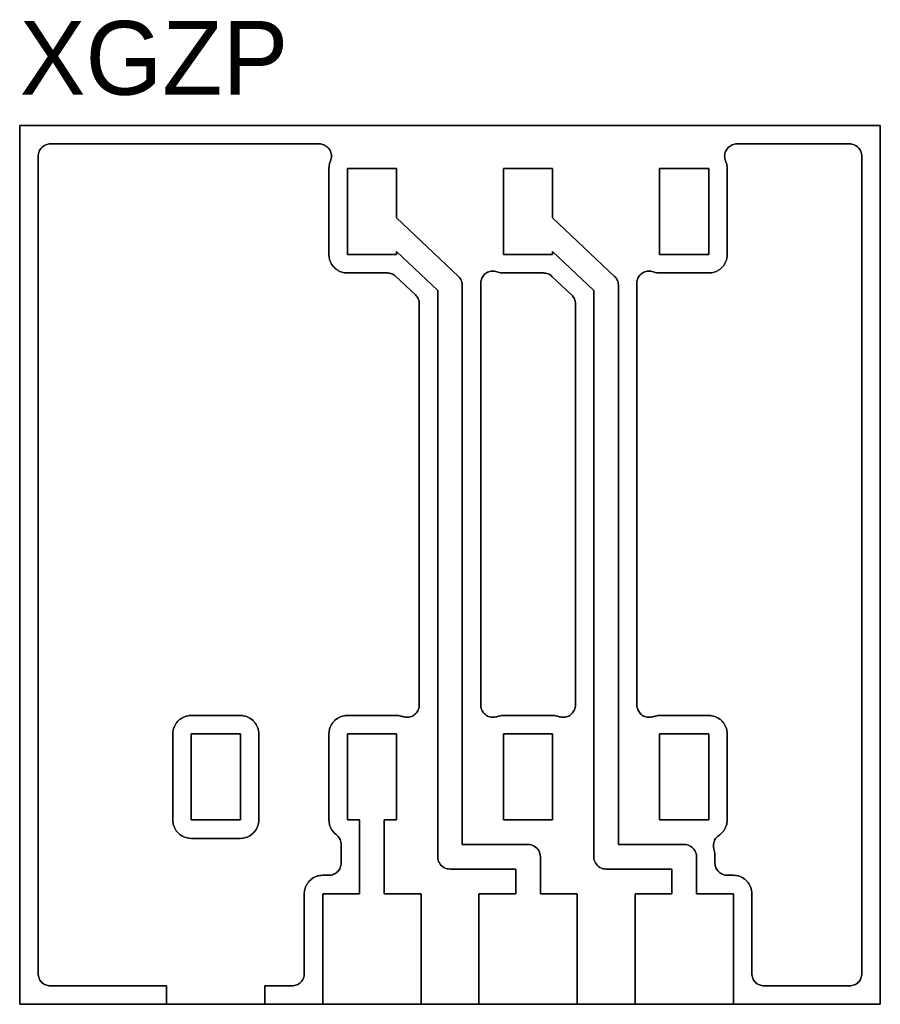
# Model space of a CAD drawing. Header units: millimetres. Extents: x 0 to 14, y 0 to 16.
import ezdxf

# ---------------------------------------------------------------- set-up
doc = ezdxf.new("R2010")
doc.units = ezdxf.units.MM
for name, color, linetype in [('COPPER_KEEP_ref', 8, 'Continuous'), ('COPPER_REMOVE', 3, 'Continuous'), ('LABELS_ref', 5, 'Continuous'), ('OUTLINE', 7, 'Continuous')]:
    doc.layers.add(name, color=color, linetype=linetype)

msp = doc.modelspace()

# ---------------------------------------------------------------- linework, layer by layer
at = {"layer": 'COPPER_KEEP_ref'}
for points in [[(0.461, 0.304), (0.442, 0.309), (0.423, 0.315), (0.406, 0.324), (0.389, 0.334), (0.373, 0.345), (0.359, 0.359), (0.345, 0.373), (0.334, 0.389), (0.324, 0.406), (0.315, 0.423), (0.309, 0.442), (0.304, 0.461), (0.301, 0.48), (0.3, 0.5), (0.3, 13.8), (0.301, 13.82), (0.304, 13.839), (0.309, 13.858), (0.315, 13.877), (0.324, 13.894), (0.334, 13.911), (0.345, 13.927), (0.359, 13.941), (0.373, 13.955), (0.389, 13.966), (0.406, 13.976), (0.423, 13.985), (0.442, 13.991), (0.461, 13.996), (0.48, 13.999), (0.5, 14), (4.872, 14), (4.892, 13.999), (4.911, 13.996), (4.93, 13.991), (4.949, 13.985), (4.966, 13.976), (4.983, 13.966), (4.999, 13.955), (5.014, 13.941), (5.027, 13.927), (5.038, 13.911), (5.048, 13.894), (5.057, 13.877), (5.063, 13.858), (5.068, 13.839), (5.071, 13.82), (5.072, 13.8), (5.071, 13.78), (5.068, 13.761), (5.063, 13.742), (5.057, 13.723), (5.051, 13.709), (5.042, 13.684), (5.039, 13.671), (5.034, 13.646), (5.032, 13.633), (5.03, 13.603), (5.03, 13.597), (5.03, 12.203), (5.03, 12.197), (5.032, 12.167), (5.034, 12.154), (5.039, 12.129), (5.042, 12.116), (5.051, 12.091), (5.056, 12.079), (5.067, 12.056), (5.074, 12.045), (5.088, 12.023), (5.096, 12.012), (5.114, 11.993), (5.123, 11.984), (5.142, 11.966), (5.153, 11.958), (5.175, 11.944), (5.186, 11.937), (5.209, 11.926), (5.221, 11.921), (5.246, 11.912), (5.259, 11.909), (5.284, 11.904), (5.297, 11.902), (5.327, 11.9), (5.333, 11.9), (5.981, 11.9), (6, 11.899), (6.018, 11.896), (6.037, 11.892), (6.055, 11.886), (6.072, 11.878), (6.088, 11.869), (6.104, 11.858), (6.118, 11.845), (6.437, 11.544), (6.451, 11.529), (6.464, 11.513), (6.475, 11.496), (6.484, 11.478), (6.491, 11.458), (6.496, 11.439), (6.499, 11.419), (6.5, 11.398), (6.5, 4.87), (6.499, 4.85), (6.496, 4.83), (6.491, 4.811), (6.484, 4.792), (6.476, 4.774), (6.465, 4.757), (6.453, 4.741), (6.439, 4.726), (6.424, 4.713), (6.408, 4.701), (6.391, 4.691), (6.373, 4.683), (6.354, 4.677), (6.334, 4.673), (6.314, 4.67), (6.294, 4.67), (6.275, 4.671), (6.255, 4.675), (6.236, 4.68), (6.214, 4.688), (6.201, 4.691), (6.176, 4.696), (6.163, 4.698), (6.133, 4.7), (6.127, 4.7), (5.333, 4.7), (5.327, 4.7), (5.297, 4.698), (5.284, 4.696), (5.259, 4.691), (5.246, 4.688), (5.221, 4.679), (5.209, 4.674), (5.186, 4.663), (5.175, 4.656), (5.153, 4.642), (5.142, 4.634), (5.123, 4.616), (5.114, 4.607), (5.096, 4.588), (5.088, 4.577), (5.074, 4.555), (5.067, 4.544), (5.056, 4.521), (5.051, 4.509), (5.042, 4.484), (5.039, 4.471), (5.034, 4.446), (5.032, 4.433), (5.03, 4.403), (5.03, 4.397), (5.03, 3.003), (5.03, 2.997), (5.032, 2.967), (5.034, 2.954), (5.039, 2.929), (5.042, 2.916), (5.051, 2.891), (5.056, 2.879), (5.067, 2.856), (5.074, 2.845), (5.088, 2.823), (5.096, 2.812), (5.114, 2.793), (5.123, 2.784), (5.142, 2.766), (5.152, 2.759), (5.167, 2.746), (5.181, 2.731), (5.194, 2.715), (5.205, 2.698), (5.214, 2.68), (5.221, 2.661), (5.226, 2.641), (5.229, 2.621), (5.23, 2.601), (5.23, 2.3), (5.229, 2.28), (5.226, 2.261), (5.221, 2.242), (5.215, 2.223), (5.206, 2.206), (5.196, 2.189), (5.185, 2.173), (5.171, 2.159), (5.157, 2.145), (5.141, 2.134), (5.124, 2.124), (5.107, 2.115), (5.088, 2.109), (5.069, 2.104), (5.05, 2.101), (5.03, 2.1), (4.933, 2.1), (4.927, 2.1), (4.897, 2.098), (4.884, 2.096), (4.859, 2.091), (4.846, 2.088), (4.821, 2.079), (4.809, 2.074), (4.786, 2.063), (4.775, 2.056), (4.753, 2.042), (4.742, 2.034), (4.723, 2.016), (4.714, 2.007), (4.696, 1.988), (4.688, 1.977), (4.674, 1.955), (4.667, 1.944), (4.656, 1.921), (4.651, 1.909), (4.642, 1.884), (4.639, 1.871), (4.634, 1.846), (4.632, 1.833), (4.63, 1.803), (4.63, 1.797), (4.63, 0.5), (4.629, 0.48), (4.626, 0.461), (4.621, 0.442), (4.615, 0.423), (4.606, 0.406), (4.596, 0.389), (4.585, 0.373), (4.571, 0.359), (4.557, 0.345), (4.541, 0.334), (4.524, 0.324), (4.507, 0.315), (4.488, 0.309), (4.469, 0.304), (4.45, 0.301), (4.43, 0.3), (3.99, 0.3), (3.99, 0), (2.39, 0), (2.39, 0.3), (0.5, 0.3), (0.48, 0.301), (0.461, 0.304)], [(10.09, 11.864), (10.103, 11.878), (10.118, 11.89), (10.135, 11.901), (10.152, 11.911), (10.17, 11.918), (10.188, 11.924), (10.207, 11.928), (10.227, 11.93), (10.246, 11.931), (10.265, 11.929), (10.285, 11.925), (10.303, 11.92), (10.326, 11.912), (10.339, 11.909), (10.364, 11.904), (10.377, 11.902), (10.407, 11.9), (10.413, 11.9), (11.207, 11.9), (11.213, 11.9), (11.243, 11.902), (11.256, 11.904), (11.281, 11.909), (11.294, 11.912), (11.319, 11.921), (11.331, 11.926), (11.354, 11.937), (11.365, 11.944), (11.387, 11.958), (11.398, 11.966), (11.417, 11.984), (11.426, 11.993), (11.444, 12.012), (11.452, 12.023), (11.466, 12.045), (11.473, 12.056), (11.484, 12.079), (11.489, 12.091), (11.498, 12.116), (11.501, 12.129), (11.506, 12.154), (11.508, 12.167), (11.51, 12.197), (11.51, 12.203), (11.51, 13.597), (11.51, 13.603), (11.508, 13.633), (11.506, 13.646), (11.501, 13.671), (11.498, 13.684), (11.489, 13.709), (11.483, 13.723), (11.477, 13.742), (11.472, 13.761), (11.469, 13.78), (11.468, 13.8), (11.469, 13.82), (11.472, 13.839), (11.477, 13.858), (11.483, 13.877), (11.492, 13.894), (11.502, 13.911), (11.513, 13.927), (11.526, 13.941), (11.541, 13.955), (11.557, 13.966), (11.574, 13.976), (11.591, 13.985), (11.61, 13.991), (11.629, 13.996), (11.648, 13.999), (11.668, 14), (13.5, 14), (13.52, 13.999), (13.539, 13.996), (13.558, 13.991), (13.577, 13.985), (13.594, 13.976), (13.611, 13.966), (13.627, 13.955), (13.641, 13.941), (13.655, 13.927), (13.666, 13.911), (13.676, 13.894), (13.685, 13.877), (13.691, 13.858), (13.696, 13.839), (13.699, 13.82), (13.7, 13.8), (13.7, 0.5), (13.699, 0.48), (13.696, 0.461), (13.691, 0.442), (13.685, 0.423), (13.676, 0.406), (13.666, 0.389), (13.655, 0.373), (13.641, 0.359), (13.627, 0.345), (13.611, 0.334), (13.594, 0.324), (13.577, 0.315), (13.558, 0.309), (13.539, 0.304), (13.52, 0.301), (13.5, 0.3), (12.11, 0.3), (12.09, 0.301), (12.071, 0.304), (12.052, 0.309), (12.033, 0.315), (12.016, 0.324), (11.999, 0.334), (11.983, 0.345), (11.969, 0.359), (11.955, 0.373), (11.944, 0.389), (11.934, 0.406), (11.925, 0.423), (11.919, 0.442), (11.914, 0.461), (11.911, 0.48), (11.91, 0.5), (11.91, 1.797), (11.91, 1.803), (11.908, 1.833), (11.906, 1.846), (11.901, 1.871), (11.898, 1.884), (11.889, 1.909), (11.884, 1.921), (11.873, 1.944), (11.866, 1.955), (11.852, 1.977), (11.844, 1.988), (11.826, 2.007), (11.817, 2.016), (11.798, 2.034), (11.787, 2.042), (11.765, 2.056), (11.754, 2.063), (11.731, 2.074), (11.719, 2.079), (11.694, 2.088), (11.681, 2.091), (11.656, 2.096), (11.643, 2.098), (11.613, 2.1), (11.607, 2.1), (11.51, 2.1), (11.49, 2.101), (11.471, 2.104), (11.452, 2.109), (11.433, 2.115), (11.416, 2.124), (11.399, 2.134), (11.383, 2.145), (11.369, 2.159), (11.355, 2.173), (11.344, 2.189), (11.334, 2.206), (11.325, 2.223), (11.319, 2.242), (11.314, 2.261), (11.311, 2.28), (11.31, 2.3), (11.31, 2.398), (11.31, 2.402), (11.309, 2.418), (11.309, 2.421), (11.308, 2.442), (11.307, 2.449), (11.303, 2.481), (11.302, 2.488), (11.298, 2.507), (11.297, 2.513), (11.292, 2.531), (11.288, 2.55), (11.285, 2.569), (11.285, 2.588), (11.286, 2.607), (11.29, 2.626), (11.295, 2.645), (11.301, 2.662), (11.31, 2.68), (11.32, 2.696), (11.331, 2.711), (11.344, 2.725), (11.358, 2.738), (11.374, 2.749), (11.387, 2.758), (11.398, 2.766), (11.417, 2.784), (11.426, 2.793), (11.444, 2.812), (11.452, 2.823), (11.466, 2.845), (11.473, 2.856), (11.484, 2.879), (11.489, 2.891), (11.498, 2.916), (11.501, 2.929), (11.506, 2.954), (11.508, 2.967), (11.51, 2.997), (11.51, 3.003), (11.51, 4.397), (11.51, 4.403), (11.508, 4.433), (11.506, 4.446), (11.501, 4.471), (11.498, 4.484), (11.489, 4.509), (11.484, 4.521), (11.473, 4.544), (11.466, 4.555), (11.452, 4.577), (11.444, 4.588), (11.426, 4.607), (11.417, 4.616), (11.398, 4.634), (11.387, 4.642), (11.365, 4.656), (11.354, 4.663), (11.331, 4.674), (11.319, 4.679), (11.294, 4.688), (11.281, 4.691), (11.256, 4.696), (11.243, 4.698), (11.213, 4.7), (11.207, 4.7), (10.413, 4.7), (10.407, 4.7), (10.377, 4.698), (10.364, 4.696), (10.339, 4.691), (10.326, 4.688), (10.304, 4.68), (10.285, 4.675), (10.265, 4.671), (10.246, 4.67), (10.226, 4.67), (10.206, 4.673), (10.186, 4.677), (10.167, 4.683), (10.149, 4.691), (10.132, 4.701), (10.116, 4.713), (10.101, 4.726), (10.087, 4.741), (10.075, 4.757), (10.064, 4.774), (10.056, 4.792), (10.049, 4.811), (10.044, 4.83), (10.041, 4.85), (10.04, 4.87), (10.04, 11.698), (10.04, 11.702), (10.039, 11.719), (10.039, 11.721), (10.039, 11.74), (10.041, 11.759), (10.045, 11.779), (10.05, 11.797), (10.058, 11.815), (10.067, 11.832), (10.078, 11.849), (10.09, 11.864)], [(8.07, 1.8), (8.07, 2.2), (7, 2.2), (6.974, 2.202), (6.948, 2.207), (6.923, 2.215), (6.9, 2.227), (6.878, 2.241), (6.859, 2.259), (6.841, 2.278), (6.827, 2.3), (6.815, 2.323), (6.807, 2.348), (6.802, 2.374), (6.8, 2.4), (6.8, 11.614), (6.13, 12.247), (6.13, 12.2), (5.33, 12.2), (5.33, 13.6), (6.13, 13.6), (6.13, 12.797), (7.137, 11.845), (7.156, 11.825), (7.171, 11.803), (7.184, 11.779), (7.193, 11.754), (7.198, 11.727), (7.2, 11.7), (7.2, 2.6), (8.27, 2.6), (8.296, 2.598), (8.322, 2.593), (8.347, 2.585), (8.37, 2.573), (8.392, 2.559), (8.411, 2.541), (8.429, 2.522), (8.443, 2.5), (8.455, 2.477), (8.463, 2.452), (8.468, 2.426), (8.47, 2.4), (8.47, 1.8), (9.07, 1.8), (9.07, 0), (7.47, 0), (7.47, 1.8), (8.07, 1.8)], [(10.01, 1.8), (10.61, 1.8), (10.61, 2.2), (9.54, 2.2), (9.514, 2.202), (9.488, 2.207), (9.463, 2.215), (9.44, 2.227), (9.418, 2.241), (9.399, 2.259), (9.381, 2.278), (9.367, 2.3), (9.355, 2.323), (9.347, 2.348), (9.342, 2.374), (9.34, 2.4), (9.34, 11.614), (8.67, 12.247), (8.67, 12.2), (7.87, 12.2), (7.87, 13.6), (8.67, 13.6), (8.67, 12.797), (9.677, 11.845), (9.696, 11.825), (9.711, 11.803), (9.724, 11.779), (9.733, 11.754), (9.738, 11.727), (9.74, 11.7), (9.74, 2.6), (10.81, 2.6), (10.836, 2.598), (10.862, 2.593), (10.887, 2.585), (10.91, 2.573), (10.932, 2.559), (10.951, 2.541), (10.969, 2.522), (10.983, 2.5), (10.995, 2.477), (11.003, 2.452), (11.008, 2.426), (11.01, 2.4), (11.01, 1.8), (11.61, 1.8), (11.61, 0), (10.01, 0), (10.01, 1.8)], [(11.21, 12.2), (10.41, 12.2), (10.41, 13.6), (11.21, 13.6), (11.21, 12.2)], [(7.55, 11.864), (7.563, 11.878), (7.578, 11.89), (7.595, 11.901), (7.612, 11.911), (7.63, 11.918), (7.648, 11.924), (7.667, 11.928), (7.687, 11.93), (7.706, 11.931), (7.725, 11.929), (7.745, 11.925), (7.763, 11.92), (7.786, 11.912), (7.799, 11.909), (7.824, 11.904), (7.837, 11.902), (7.867, 11.9), (7.873, 11.9), (8.521, 11.9), (8.54, 11.899), (8.558, 11.896), (8.577, 11.892), (8.595, 11.886), (8.612, 11.878), (8.628, 11.869), (8.644, 11.858), (8.658, 11.845), (8.977, 11.544), (8.991, 11.529), (9.004, 11.513), (9.015, 11.496), (9.024, 11.478), (9.031, 11.458), (9.036, 11.439), (9.039, 11.419), (9.04, 11.398), (9.04, 4.87), (9.039, 4.85), (9.036, 4.83), (9.031, 4.811), (9.024, 4.792), (9.016, 4.774), (9.005, 4.757), (8.993, 4.741), (8.979, 4.726), (8.964, 4.713), (8.948, 4.701), (8.931, 4.691), (8.913, 4.683), (8.894, 4.677), (8.874, 4.673), (8.854, 4.67), (8.834, 4.67), (8.815, 4.671), (8.795, 4.675), (8.776, 4.68), (8.754, 4.688), (8.741, 4.691), (8.716, 4.696), (8.703, 4.698), (8.673, 4.7), (8.667, 4.7), (7.873, 4.7), (7.867, 4.7), (7.837, 4.698), (7.824, 4.696), (7.799, 4.691), (7.786, 4.688), (7.764, 4.68), (7.745, 4.675), (7.725, 4.671), (7.706, 4.67), (7.686, 4.67), (7.666, 4.673), (7.646, 4.677), (7.627, 4.683), (7.609, 4.691), (7.592, 4.701), (7.576, 4.713), (7.561, 4.726), (7.547, 4.741), (7.535, 4.757), (7.524, 4.774), (7.516, 4.792), (7.509, 4.811), (7.504, 4.83), (7.501, 4.85), (7.5, 4.87), (7.5, 11.698), (7.5, 11.702), (7.499, 11.719), (7.499, 11.721), (7.499, 11.74), (7.501, 11.759), (7.505, 11.779), (7.51, 11.797), (7.518, 11.815), (7.527, 11.832), (7.538, 11.849), (7.55, 11.864)], [(2.669, 4.674), (2.646, 4.663), (2.635, 4.656), (2.613, 4.642), (2.602, 4.634), (2.583, 4.616), (2.574, 4.607), (2.556, 4.588), (2.548, 4.577), (2.534, 4.555), (2.527, 4.544), (2.516, 4.521), (2.511, 4.509), (2.502, 4.484), (2.499, 4.471), (2.494, 4.446), (2.492, 4.433), (2.49, 4.403), (2.49, 4.397), (2.49, 3.003), (2.49, 2.997), (2.492, 2.967), (2.494, 2.954), (2.499, 2.929), (2.502, 2.916), (2.511, 2.891), (2.516, 2.879), (2.527, 2.856), (2.534, 2.845), (2.548, 2.823), (2.556, 2.812), (2.574, 2.793), (2.583, 2.784), (2.602, 2.766), (2.613, 2.758), (2.635, 2.744), (2.646, 2.737), (2.669, 2.726), (2.681, 2.721), (2.706, 2.712), (2.719, 2.709), (2.744, 2.704), (2.757, 2.702), (2.787, 2.7), (2.793, 2.7), (3.587, 2.7), (3.593, 2.7), (3.623, 2.702), (3.636, 2.704), (3.661, 2.709), (3.674, 2.712), (3.699, 2.721), (3.711, 2.726), (3.734, 2.737), (3.745, 2.744), (3.767, 2.758), (3.778, 2.766), (3.797, 2.784), (3.806, 2.793), (3.824, 2.812), (3.832, 2.823), (3.846, 2.845), (3.853, 2.856), (3.864, 2.879), (3.869, 2.891), (3.878, 2.916), (3.881, 2.929), (3.886, 2.954), (3.888, 2.967), (3.89, 2.997), (3.89, 3.003), (3.89, 4.397), (3.89, 4.403), (3.888, 4.433), (3.886, 4.446), (3.881, 4.471), (3.878, 4.484), (3.869, 4.509), (3.864, 4.521), (3.853, 4.544), (3.846, 4.555), (3.832, 4.577), (3.824, 4.588), (3.806, 4.607), (3.797, 4.616), (3.778, 4.634), (3.767, 4.642), (3.745, 4.656), (3.734, 4.663), (3.711, 4.674), (3.699, 4.679), (3.674, 4.688), (3.661, 4.691), (3.636, 4.696), (3.623, 4.698), (3.593, 4.7), (3.587, 4.7), (2.793, 4.7), (2.787, 4.7), (2.757, 4.698), (2.744, 4.696), (2.719, 4.691), (2.706, 4.688), (2.681, 4.679), (2.669, 4.674)], [(3.59, 4.4), (3.59, 3), (2.79, 3), (2.79, 4.4), (3.59, 4.4)], [(4.93, 1.8), (5.53, 1.8), (5.53, 3), (5.33, 3), (5.33, 4.4), (6.13, 4.4), (6.13, 3), (5.93, 3), (5.93, 1.8), (6.53, 1.8), (6.53, 0), (4.93, 0), (4.93, 1.8)], [(8.67, 4.4), (8.67, 3), (7.87, 3), (7.87, 4.4), (8.67, 4.4)], [(11.21, 3), (10.41, 3), (10.41, 4.4), (11.21, 4.4), (11.21, 3)]]:
    msp.add_lwpolyline(points, close=True, dxfattribs=at)
at = {"layer": 'COPPER_REMOVE'}
for points in [[(0, 0), (0, 14.3), (14, 14.3), (14, 0), (11.61, 0), (11.61, 1.8), (11.01, 1.8), (11.01, 2.4), (11.008, 2.426), (11.003, 2.452), (10.995, 2.477), (10.983, 2.5), (10.969, 2.522), (10.951, 2.541), (10.932, 2.559), (10.91, 2.573), (10.887, 2.585), (10.862, 2.593), (10.836, 2.598), (10.81, 2.6), (9.74, 2.6), (9.74, 11.7), (9.738, 11.727), (9.733, 11.754), (9.724, 11.779), (9.711, 11.803), (9.696, 11.825), (9.677, 11.845), (8.67, 12.797), (8.67, 13.6), (7.87, 13.6), (7.87, 12.2), (8.67, 12.2), (8.67, 12.247), (9.34, 11.614), (9.34, 2.4), (9.342, 2.374), (9.347, 2.348), (9.355, 2.323), (9.367, 2.3), (9.381, 2.278), (9.399, 2.259), (9.418, 2.241), (9.44, 2.227), (9.463, 2.215), (9.488, 2.207), (9.514, 2.202), (9.54, 2.2), (10.61, 2.2), (10.61, 1.8), (10.01, 1.8), (10.01, 0), (9.07, 0), (9.07, 1.8), (8.47, 1.8), (8.47, 2.4), (8.468, 2.426), (8.463, 2.452), (8.455, 2.477), (8.443, 2.5), (8.429, 2.522), (8.411, 2.541), (8.392, 2.559), (8.37, 2.573), (8.347, 2.585), (8.322, 2.593), (8.296, 2.598), (8.27, 2.6), (7.2, 2.6), (7.2, 11.7), (7.198, 11.727), (7.193, 11.754), (7.184, 11.779), (7.171, 11.803), (7.156, 11.825), (7.137, 11.845), (6.13, 12.797), (6.13, 13.6), (5.33, 13.6), (5.33, 12.2), (6.13, 12.2), (6.13, 12.247), (6.8, 11.614), (6.8, 2.4), (6.802, 2.374), (6.807, 2.348), (6.815, 2.323), (6.827, 2.3), (6.841, 2.278), (6.859, 2.259), (6.878, 2.241), (6.9, 2.227), (6.923, 2.215), (6.948, 2.207), (6.974, 2.202), (7, 2.2), (8.07, 2.2), (8.07, 1.8), (7.47, 1.8), (7.47, 0), (6.53, 0), (6.53, 1.8), (5.93, 1.8), (5.93, 3), (6.13, 3), (6.13, 4.4), (5.33, 4.4), (5.33, 3), (5.53, 3), (5.53, 1.8), (4.93, 1.8), (4.93, 0), (3.99, 0), (3.99, 0.3), (4.43, 0.3), (4.45, 0.301), (4.469, 0.304), (4.488, 0.309), (4.507, 0.315), (4.524, 0.324), (4.541, 0.334), (4.557, 0.345), (4.571, 0.359), (4.585, 0.373), (4.596, 0.389), (4.606, 0.406), (4.615, 0.423), (4.621, 0.442), (4.626, 0.461), (4.629, 0.48), (4.63, 0.5), (4.63, 1.797), (4.63, 1.803), (4.632, 1.833), (4.634, 1.846), (4.639, 1.871), (4.642, 1.884), (4.651, 1.909), (4.656, 1.921), (4.667, 1.944), (4.674, 1.955), (4.688, 1.977), (4.696, 1.988), (4.714, 2.007), (4.723, 2.016), (4.742, 2.034), (4.753, 2.042), (4.775, 2.056), (4.786, 2.063), (4.809, 2.074), (4.821, 2.079), (4.846, 2.088), (4.859, 2.091), (4.884, 2.096), (4.897, 2.098), (4.927, 2.1), (4.933, 2.1), (5.03, 2.1), (5.05, 2.101), (5.069, 2.104), (5.088, 2.109), (5.107, 2.115), (5.124, 2.124), (5.141, 2.134), (5.157, 2.145), (5.171, 2.159), (5.185, 2.173), (5.196, 2.189), (5.206, 2.206), (5.215, 2.223), (5.221, 2.242), (5.226, 2.261), (5.229, 2.28), (5.23, 2.3), (5.23, 2.601), (5.229, 2.621), (5.226, 2.641), (5.221, 2.661), (5.214, 2.68), (5.205, 2.698), (5.194, 2.715), (5.181, 2.731), (5.167, 2.746), (5.152, 2.759), (5.142, 2.766), (5.123, 2.784), (5.114, 2.793), (5.096, 2.812), (5.088, 2.823), (5.074, 2.845), (5.067, 2.856), (5.056, 2.879), (5.051, 2.891), (5.042, 2.916), (5.039, 2.929), (5.034, 2.954), (5.032, 2.967), (5.03, 2.997), (5.03, 3.003), (5.03, 4.397), (5.03, 4.403), (5.032, 4.433), (5.034, 4.446), (5.039, 4.471), (5.042, 4.484), (5.051, 4.509), (5.056, 4.521), (5.067, 4.544), (5.074, 4.555), (5.088, 4.577), (5.096, 4.588), (5.114, 4.607), (5.123, 4.616), (5.142, 4.634), (5.153, 4.642), (5.175, 4.656), (5.186, 4.663), (5.209, 4.674), (5.221, 4.679), (5.246, 4.688), (5.259, 4.691), (5.284, 4.696), (5.297, 4.698), (5.327, 4.7), (5.333, 4.7), (6.127, 4.7), (6.133, 4.7), (6.163, 4.698), (6.176, 4.696), (6.201, 4.691), (6.214, 4.688), (6.236, 4.68), (6.255, 4.675), (6.275, 4.671), (6.294, 4.67), (6.314, 4.67), (6.334, 4.673), (6.354, 4.677), (6.373, 4.683), (6.391, 4.691), (6.408, 4.701), (6.424, 4.713), (6.439, 4.726), (6.453, 4.741), (6.465, 4.757), (6.476, 4.774), (6.484, 4.792), (6.491, 4.811), (6.496, 4.83), (6.499, 4.85), (6.5, 4.87), (6.5, 11.398), (6.499, 11.419), (6.496, 11.439), (6.491, 11.458), (6.484, 11.478), (6.475, 11.496), (6.464, 11.513), (6.451, 11.529), (6.437, 11.544), (6.118, 11.845), (6.104, 11.858), (6.088, 11.869), (6.072, 11.878), (6.055, 11.886), (6.037, 11.892), (6.018, 11.896), (6, 11.899), (5.981, 11.9), (5.333, 11.9), (5.327, 11.9), (5.297, 11.902), (5.284, 11.904), (5.259, 11.909), (5.246, 11.912), (5.221, 11.921), (5.209, 11.926), (5.186, 11.937), (5.175, 11.944), (5.153, 11.958), (5.142, 11.966), (5.123, 11.984), (5.114, 11.993), (5.096, 12.012), (5.088, 12.023), (5.074, 12.045), (5.067, 12.056), (5.056, 12.079), (5.051, 12.091), (5.042, 12.116), (5.039, 12.129), (5.034, 12.154), (5.032, 12.167), (5.03, 12.197), (5.03, 12.203), (5.03, 13.597), (5.03, 13.603), (5.032, 13.633), (5.034, 13.646), (5.039, 13.671), (5.042, 13.684), (5.051, 13.709), (5.057, 13.723), (5.063, 13.742), (5.068, 13.761), (5.071, 13.78), (5.072, 13.8), (5.071, 13.82), (5.068, 13.839), (5.063, 13.858), (5.057, 13.877), (5.048, 13.894), (5.038, 13.911), (5.027, 13.927), (5.014, 13.941), (4.999, 13.955), (4.983, 13.966), (4.966, 13.976), (4.949, 13.985), (4.93, 13.991), (4.911, 13.996), (4.892, 13.999), (4.872, 14), (0.5, 14), (0.48, 13.999), (0.461, 13.996), (0.442, 13.991), (0.423, 13.985), (0.406, 13.976), (0.389, 13.966), (0.373, 13.955), (0.359, 13.941), (0.345, 13.927), (0.334, 13.911), (0.324, 13.894), (0.315, 13.877), (0.309, 13.858), (0.304, 13.839), (0.301, 13.82), (0.3, 13.8), (0.3, 0.5), (0.301, 0.48), (0.304, 0.461), (0.309, 0.442), (0.315, 0.423), (0.324, 0.406), (0.334, 0.389), (0.345, 0.373), (0.359, 0.359), (0.373, 0.345), (0.389, 0.334), (0.406, 0.324), (0.423, 0.315), (0.442, 0.309), (0.461, 0.304), (0.48, 0.301), (0.5, 0.3), (2.39, 0.3), (2.39, 0), (0, 0)], [(10.078, 11.849), (10.067, 11.832), (10.058, 11.815), (10.05, 11.797), (10.045, 11.779), (10.041, 11.759), (10.039, 11.74), (10.039, 11.721), (10.039, 11.719), (10.04, 11.702), (10.04, 11.698), (10.04, 4.87), (10.041, 4.85), (10.044, 4.83), (10.049, 4.811), (10.056, 4.792), (10.064, 4.774), (10.075, 4.757), (10.087, 4.741), (10.101, 4.726), (10.116, 4.713), (10.132, 4.701), (10.149, 4.691), (10.167, 4.683), (10.186, 4.677), (10.206, 4.673), (10.226, 4.67), (10.246, 4.67), (10.265, 4.671), (10.285, 4.675), (10.304, 4.68), (10.326, 4.688), (10.339, 4.691), (10.364, 4.696), (10.377, 4.698), (10.407, 4.7), (10.413, 4.7), (11.207, 4.7), (11.213, 4.7), (11.243, 4.698), (11.256, 4.696), (11.281, 4.691), (11.294, 4.688), (11.319, 4.679), (11.331, 4.674), (11.354, 4.663), (11.365, 4.656), (11.387, 4.642), (11.398, 4.634), (11.417, 4.616), (11.426, 4.607), (11.444, 4.588), (11.452, 4.577), (11.466, 4.555), (11.473, 4.544), (11.484, 4.521), (11.489, 4.509), (11.498, 4.484), (11.501, 4.471), (11.506, 4.446), (11.508, 4.433), (11.51, 4.403), (11.51, 4.397), (11.51, 3.003), (11.51, 2.997), (11.508, 2.967), (11.506, 2.954), (11.501, 2.929), (11.498, 2.916), (11.489, 2.891), (11.484, 2.879), (11.473, 2.856), (11.466, 2.845), (11.452, 2.823), (11.444, 2.812), (11.426, 2.793), (11.417, 2.784), (11.398, 2.766), (11.387, 2.758), (11.374, 2.749), (11.358, 2.738), (11.344, 2.725), (11.331, 2.711), (11.32, 2.696), (11.31, 2.68), (11.301, 2.662), (11.295, 2.645), (11.29, 2.626), (11.286, 2.607), (11.285, 2.588), (11.285, 2.569), (11.288, 2.55), (11.292, 2.531), (11.297, 2.513), (11.298, 2.507), (11.302, 2.488), (11.303, 2.481), (11.307, 2.449), (11.308, 2.442), (11.309, 2.421), (11.309, 2.418), (11.31, 2.402), (11.31, 2.398), (11.31, 2.3), (11.311, 2.28), (11.314, 2.261), (11.319, 2.242), (11.325, 2.223), (11.334, 2.206), (11.344, 2.189), (11.355, 2.173), (11.369, 2.159), (11.383, 2.145), (11.399, 2.134), (11.416, 2.124), (11.433, 2.115), (11.452, 2.109), (11.471, 2.104), (11.49, 2.101), (11.51, 2.1), (11.607, 2.1), (11.613, 2.1), (11.643, 2.098), (11.656, 2.096), (11.681, 2.091), (11.694, 2.088), (11.719, 2.079), (11.731, 2.074), (11.754, 2.063), (11.765, 2.056), (11.787, 2.042), (11.798, 2.034), (11.817, 2.016), (11.826, 2.007), (11.844, 1.988), (11.852, 1.977), (11.866, 1.955), (11.873, 1.944), (11.884, 1.921), (11.889, 1.909), (11.898, 1.884), (11.901, 1.871), (11.906, 1.846), (11.908, 1.833), (11.91, 1.803), (11.91, 1.797), (11.91, 0.5), (11.911, 0.48), (11.914, 0.461), (11.919, 0.442), (11.925, 0.423), (11.934, 0.406), (11.944, 0.389), (11.955, 0.373), (11.969, 0.359), (11.983, 0.345), (11.999, 0.334), (12.016, 0.324), (12.033, 0.315), (12.052, 0.309), (12.071, 0.304), (12.09, 0.301), (12.11, 0.3), (13.5, 0.3), (13.52, 0.301), (13.539, 0.304), (13.558, 0.309), (13.577, 0.315), (13.594, 0.324), (13.611, 0.334), (13.627, 0.345), (13.641, 0.359), (13.655, 0.373), (13.666, 0.389), (13.676, 0.406), (13.685, 0.423), (13.691, 0.442), (13.696, 0.461), (13.699, 0.48), (13.7, 0.5), (13.7, 13.8), (13.699, 13.82), (13.696, 13.839), (13.691, 13.858), (13.685, 13.877), (13.676, 13.894), (13.666, 13.911), (13.655, 13.927), (13.641, 13.941), (13.627, 13.955), (13.611, 13.966), (13.594, 13.976), (13.577, 13.985), (13.558, 13.991), (13.539, 13.996), (13.52, 13.999), (13.5, 14), (11.668, 14), (11.648, 13.999), (11.629, 13.996), (11.61, 13.991), (11.591, 13.985), (11.574, 13.976), (11.557, 13.966), (11.541, 13.955), (11.526, 13.941), (11.513, 13.927), (11.502, 13.911), (11.492, 13.894), (11.483, 13.877), (11.477, 13.858), (11.472, 13.839), (11.469, 13.82), (11.468, 13.8), (11.469, 13.78), (11.472, 13.761), (11.477, 13.742), (11.483, 13.723), (11.489, 13.709), (11.498, 13.684), (11.501, 13.671), (11.506, 13.646), (11.508, 13.633), (11.51, 13.603), (11.51, 13.597), (11.51, 12.203), (11.51, 12.197), (11.508, 12.167), (11.506, 12.154), (11.501, 12.129), (11.498, 12.116), (11.489, 12.091), (11.484, 12.079), (11.473, 12.056), (11.466, 12.045), (11.452, 12.023), (11.444, 12.012), (11.426, 11.993), (11.417, 11.984), (11.398, 11.966), (11.387, 11.958), (11.365, 11.944), (11.354, 11.937), (11.331, 11.926), (11.319, 11.921), (11.294, 11.912), (11.281, 11.909), (11.256, 11.904), (11.243, 11.902), (11.213, 11.9), (11.207, 11.9), (10.413, 11.9), (10.407, 11.9), (10.377, 11.902), (10.364, 11.904), (10.339, 11.909), (10.326, 11.912), (10.303, 11.92), (10.285, 11.925), (10.265, 11.929), (10.246, 11.931), (10.227, 11.93), (10.207, 11.928), (10.188, 11.924), (10.17, 11.918), (10.152, 11.911), (10.135, 11.901), (10.118, 11.89), (10.103, 11.878), (10.09, 11.864), (10.078, 11.849)], [(11.21, 13.6), (10.41, 13.6), (10.41, 12.2), (11.21, 12.2), (11.21, 13.6)], [(7.538, 11.849), (7.527, 11.832), (7.518, 11.815), (7.51, 11.797), (7.505, 11.779), (7.501, 11.759), (7.499, 11.74), (7.499, 11.721), (7.499, 11.719), (7.5, 11.702), (7.5, 11.698), (7.5, 4.87), (7.501, 4.85), (7.504, 4.83), (7.509, 4.811), (7.516, 4.792), (7.524, 4.774), (7.535, 4.757), (7.547, 4.741), (7.561, 4.726), (7.576, 4.713), (7.592, 4.701), (7.609, 4.691), (7.627, 4.683), (7.646, 4.677), (7.666, 4.673), (7.686, 4.67), (7.706, 4.67), (7.725, 4.671), (7.745, 4.675), (7.764, 4.68), (7.786, 4.688), (7.799, 4.691), (7.824, 4.696), (7.837, 4.698), (7.867, 4.7), (7.873, 4.7), (8.667, 4.7), (8.673, 4.7), (8.703, 4.698), (8.716, 4.696), (8.741, 4.691), (8.754, 4.688), (8.776, 4.68), (8.795, 4.675), (8.815, 4.671), (8.834, 4.67), (8.854, 4.67), (8.874, 4.673), (8.894, 4.677), (8.913, 4.683), (8.931, 4.691), (8.948, 4.701), (8.964, 4.713), (8.979, 4.726), (8.993, 4.741), (9.005, 4.757), (9.016, 4.774), (9.024, 4.792), (9.031, 4.811), (9.036, 4.83), (9.039, 4.85), (9.04, 4.87), (9.04, 11.398), (9.039, 11.419), (9.036, 11.439), (9.031, 11.458), (9.024, 11.478), (9.015, 11.496), (9.004, 11.513), (8.991, 11.529), (8.977, 11.544), (8.658, 11.845), (8.644, 11.858), (8.628, 11.869), (8.612, 11.878), (8.595, 11.886), (8.577, 11.892), (8.558, 11.896), (8.54, 11.899), (8.521, 11.9), (7.873, 11.9), (7.867, 11.9), (7.837, 11.902), (7.824, 11.904), (7.799, 11.909), (7.786, 11.912), (7.763, 11.92), (7.745, 11.925), (7.725, 11.929), (7.706, 11.931), (7.687, 11.93), (7.667, 11.928), (7.648, 11.924), (7.63, 11.918), (7.612, 11.911), (7.595, 11.901), (7.578, 11.89), (7.563, 11.878), (7.55, 11.864), (7.538, 11.849)], [(2.681, 4.679), (2.706, 4.688), (2.719, 4.691), (2.744, 4.696), (2.757, 4.698), (2.787, 4.7), (2.793, 4.7), (3.587, 4.7), (3.593, 4.7), (3.623, 4.698), (3.636, 4.696), (3.661, 4.691), (3.674, 4.688), (3.699, 4.679), (3.711, 4.674), (3.734, 4.663), (3.745, 4.656), (3.767, 4.642), (3.778, 4.634), (3.797, 4.616), (3.806, 4.607), (3.824, 4.588), (3.832, 4.577), (3.846, 4.555), (3.853, 4.544), (3.864, 4.521), (3.869, 4.509), (3.878, 4.484), (3.881, 4.471), (3.886, 4.446), (3.888, 4.433), (3.89, 4.403), (3.89, 4.397), (3.89, 3.003), (3.89, 2.997), (3.888, 2.967), (3.886, 2.954), (3.881, 2.929), (3.878, 2.916), (3.869, 2.891), (3.864, 2.879), (3.853, 2.856), (3.846, 2.845), (3.832, 2.823), (3.824, 2.812), (3.806, 2.793), (3.797, 2.784), (3.778, 2.766), (3.767, 2.758), (3.745, 2.744), (3.734, 2.737), (3.711, 2.726), (3.699, 2.721), (3.674, 2.712), (3.661, 2.709), (3.636, 2.704), (3.623, 2.702), (3.593, 2.7), (3.587, 2.7), (2.793, 2.7), (2.787, 2.7), (2.757, 2.702), (2.744, 2.704), (2.719, 2.709), (2.706, 2.712), (2.681, 2.721), (2.669, 2.726), (2.646, 2.737), (2.635, 2.744), (2.613, 2.758), (2.602, 2.766), (2.583, 2.784), (2.574, 2.793), (2.556, 2.812), (2.548, 2.823), (2.534, 2.845), (2.527, 2.856), (2.516, 2.879), (2.511, 2.891), (2.502, 2.916), (2.499, 2.929), (2.494, 2.954), (2.492, 2.967), (2.49, 2.997), (2.49, 3.003), (2.49, 4.397), (2.49, 4.403), (2.492, 4.433), (2.494, 4.446), (2.499, 4.471), (2.502, 4.484), (2.511, 4.509), (2.516, 4.521), (2.527, 4.544), (2.534, 4.555), (2.548, 4.577), (2.556, 4.588), (2.574, 4.607), (2.583, 4.616), (2.602, 4.634), (2.613, 4.642), (2.635, 4.656), (2.646, 4.663), (2.669, 4.674), (2.681, 4.679)], [(2.79, 4.4), (2.79, 3), (3.59, 3), (3.59, 4.4), (2.79, 4.4)], [(7.87, 4.4), (7.87, 3), (8.67, 3), (8.67, 4.4), (7.87, 4.4)], [(11.21, 4.4), (10.41, 4.4), (10.41, 3), (11.21, 3), (11.21, 4.4)]]:
    msp.add_lwpolyline(points, close=True, dxfattribs=at)
at = {"layer": 'OUTLINE'}
msp.add_lwpolyline([(14, 0), (14, 14.3), (0, 14.3), (0, 0), (14, 0)], close=True, dxfattribs=at)

# ---------------------------------------------------------------- texts
at = {"layer": 'LABELS_ref'}
msp.add_text('XGZP', height=1.2, dxfattribs=at).set_placement((0, 14.8))

doc.saveas('drawing.dxf')
